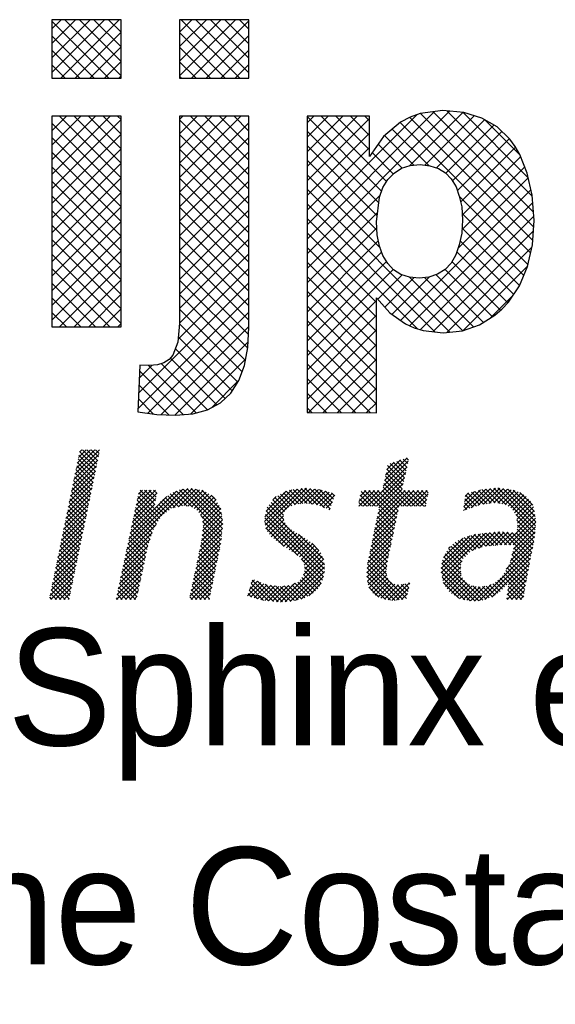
# Model space of a CAD drawing. Extents: x -33748 to 12452, y -14932 to 2888.
# Tile 36 of 194: x -28571 to -28273, y -10087 to -9540. Entities that reach past the tile are written whole.
import ezdxf

# ---------------------------------------------------------------- set-up
doc = ezdxf.new("R2010")
doc.units = 0
doc.header["$LTSCALE"] = 20
doc.layers.get('0').update_dxf_attribs({"color": 15, "linetype": 'CONTINUOUS'})
doc.layers.add('7', color=7, linetype='CONTINUOUS')
doc.layers.add('SANITAIR', color=7, linetype='CONTINUOUS')

# ---------------------------------------------------------------- blocks, each defined once
blk = doc.blocks.new('*X3')
at = {"color": 0}
for p, q in [((-16.45, -46.53), (-13.95, -44.03)), ((-16.33, -45.96), (-14.4, -44.03)), ((-16.21, -45.4), (-14.85, -44.03)), ((-16.1, -44.83), (-15.3, -44.03)), ((-15.98, -44.27), (-15.75, -44.03)), ((-14.28, -45.89), (-15.97, -44.2)), ((-14.2, -45.51), (-15.68, -44.03)), ((-14.13, -45.14), (-15.23, -44.03)), ((-14.05, -44.77), (-14.79, -44.03)), ((-13.97, -44.4), (-14.34, -44.03)), ((-16.68, -47.66), (-14.12, -45.1)), ((-16.56, -47.09), (-14, -44.53)), ((-14.43, -46.63), (-16.12, -44.95)), ((-14.36, -46.26), (-16.04, -44.57)), ((15.11, -47.75), (17.67, -45.19)), ((15.23, -47.18), (17.55, -44.87)), ((15.35, -46.62), (16.88, -45.08)), ((15.46, -46.05), (16.21, -45.3)), ((17.45, -46.19), (16.48, -45.22)), ((17.53, -45.82), (16.82, -45.1)), ((17.61, -45.45), (17.16, -44.99)), ((17.7, -45.09), (17.49, -44.88)), ((-16.91, -48.79), (-14.35, -46.23)), ((-16.8, -48.23), (-14.23, -45.67)), ((-14.66, -47.75), (-16.35, -46.06)), ((-14.59, -47.38), (-16.27, -45.69)), ((-14.51, -47), (-16.2, -45.32)), ((13.51, -49.8), (17.54, -45.77)), ((17.12, -47.65), (15.47, -46.01)), ((17.2, -47.29), (15.55, -45.63)), ((17.29, -46.92), (15.8, -45.44)), ((17.37, -46.55), (16.14, -45.33)), ((-17.03, -49.36), (-14.47, -46.8)), ((-14.89, -48.87), (-16.58, -47.18)), ((-14.82, -48.49), (-16.5, -46.81)), ((-14.74, -48.12), (-16.43, -46.44)), ((13.96, -49.8), (17.41, -46.35)), ((14.41, -49.8), (17.29, -46.92)), ((17.92, -49.8), (15.24, -47.12)), ((18.37, -49.8), (15.32, -46.75)), ((17.04, -48.02), (15.4, -46.38)), ((-17.26, -50.49), (-14.7, -47.93)), ((-17.14, -49.92), (-14.58, -47.36)), ((-15.12, -49.98), (-16.81, -48.3)), ((-15.05, -49.61), (-16.73, -47.92)), ((-14.97, -49.24), (-16.66, -47.55)), ((-11.17, -54.27), (-4.9, -48.01)), ((-11.04, -53.7), (-5.41, -48.07)), ((-10.92, -53.13), (-6.05, -48.26)), ((-10.31, -50.27), (-8.19, -48.15)), ((-10.19, -49.7), (-8.64, -48.15)), ((-10.07, -49.13), (-9.09, -48.15)), ((-9.95, -48.56), (-9.54, -48.15)), ((-8.28, -49.64), (-9.77, -48.15)), ((-8.21, -49.27), (-9.32, -48.15)), ((-8.13, -48.89), (-8.87, -48.15)), ((-8.05, -48.52), (-8.42, -48.15)), ((-6.43, -49.98), (-4.45, -48)), ((-4.41, -49.92), (-6.07, -48.26)), ((-5.86, -49.86), (-4.07, -48.07)), ((-1.4, -52.49), (-5.75, -48.13)), ((-1.35, -52.08), (-5.37, -48.06)), ((-5.3, -49.75), (-3.69, -48.14)), ((-1.31, -51.68), (-4.97, -48.02)), ((-4.91, -49.81), (-3.31, -48.21)), ((-1.35, -51.18), (-4.55, -47.99)), ((-1.43, -50.65), (-4, -48.09)), ((-1.51, -50.13), (-3.45, -48.18)), ((2.95, -51.38), (6.28, -48.05)), ((3, -50.89), (5.76, -48.12)), ((3.02, -51.75), (6.8, -47.98)), ((3.1, -52.13), (7.26, -47.97)), ((3.12, -50.31), (5.16, -48.27)), ((6.47, -49.57), (5.17, -48.27)), ((6.87, -49.53), (5.5, -48.16)), ((7.31, -49.52), (5.89, -48.1)), ((6.02, -49.66), (7.67, -48.01)), ((7.83, -49.59), (6.29, -48.05)), ((6.57, -49.56), (8.08, -48.05)), ((8.36, -49.67), (6.69, -48)), ((7.06, -49.51), (8.48, -48.09)), ((9.11, -49.97), (7.09, -47.95)), ((7.48, -49.54), (8.85, -48.17)), ((9.67, -50.08), (7.59, -48)), ((7.88, -49.6), (9.21, -48.27)), ((9.78, -49.74), (8.09, -48.05)), ((9.89, -49.41), (8.59, -48.1)), ((10.01, -49.07), (9.2, -48.27)), ((12.61, -49.8), (14.21, -48.2)), ((12.62, -49.34), (13.76, -48.2)), ((12.74, -48.78), (13.31, -48.2)), ((14.33, -49.8), (12.84, -48.31)), ((12.86, -48.21), (12.86, -48.2)), ((13.06, -49.8), (14.66, -48.2)), ((16.38, -51.41), (13.18, -48.2)), ((16.46, -51.03), (13.63, -48.2)), ((16.54, -50.66), (14.08, -48.2)), ((14.21, -52.25), (18.25, -48.2)), ((14.33, -51.68), (17.8, -48.2)), ((14.44, -51.11), (17.35, -48.2)), ((16.62, -50.29), (14.53, -48.2)), ((14.56, -50.55), (17.03, -48.08)), ((14.67, -49.98), (17.16, -47.5)), ((16.69, -49.92), (14.98, -48.2)), ((17.03, -49.8), (15.09, -47.86)), ((17.47, -49.8), (15.16, -47.49)), ((17.1, -49.8), (18.7, -48.2)), ((18.82, -49.8), (17.22, -48.2)), ((17.55, -49.8), (19.15, -48.2)), ((19.27, -49.8), (17.67, -48.2)), ((18, -49.8), (19.6, -48.2)), ((19.49, -49.57), (18.12, -48.2)), ((19.56, -49.2), (18.57, -48.2)), ((19.64, -48.83), (19.02, -48.2)), ((19.72, -48.45), (19.47, -48.2)), ((23.36, -49.83), (25.05, -48.14)), ((23.42, -50.22), (25.59, -48.05)), ((23.43, -49.31), (24.44, -48.3)), ((24.11, -49.98), (26.09, -48)), ((25.75, -49.55), (24.49, -48.29)), ((24.8, -49.74), (26.58, -47.95)), ((26.15, -49.5), (24.85, -48.19)), ((26.56, -49.45), (25.2, -48.1)), ((25.38, -49.61), (27.04, -47.95)), ((27.08, -49.53), (25.6, -48.05)), ((25.9, -49.53), (27.43, -48.01)), ((27.68, -49.68), (26.01, -48.01)), ((30.67, -52.22), (26.42, -47.97)), ((26.43, -49.46), (27.82, -48.06)), ((30.7, -51.81), (26.82, -47.93)), ((26.84, -49.5), (28.21, -48.12)), ((27.23, -49.55), (28.59, -48.19)), ((30.74, -51.4), (27.34, -47.99)), ((27.6, -49.63), (28.91, -48.32)), ((30.66, -50.87), (27.87, -48.07)), ((30.57, -50.33), (28.4, -48.15)), ((-17.49, -51.62), (-14.93, -49.06)), ((-17.38, -51.05), (-14.82, -48.49)), ((-15.28, -50.73), (-16.96, -49.04)), ((-15.2, -50.36), (-16.89, -48.67)), ((-10.8, -52.56), (-7.06, -48.82)), ((-10.56, -51.42), (-8.16, -49.02)), ((-10.43, -50.85), (-8.04, -48.45)), ((-7.92, -51.35), (-10.08, -49.19)), ((-7.75, -51.07), (-10, -48.82)), ((-8.36, -50.01), (-9.92, -48.45)), ((-6.56, -50.01), (-7.45, -49.12)), ((-6.19, -49.93), (-7.2, -48.93)), ((-5.82, -49.86), (-6.95, -48.73)), ((-5.45, -49.78), (-6.69, -48.54)), ((-4.98, -49.8), (-6.38, -48.4)), ((-4.52, -49.87), (-3.01, -48.36)), ((-4.24, -50.04), (-2.74, -48.53)), ((-3.97, -50.22), (-2.46, -48.71)), ((-3.76, -50.46), (-2.19, -48.89)), ((-3.59, -50.73), (-2.02, -49.16)), ((-2.01, -49.18), (-2.49, -48.69)), ((3.81, -49.17), (4.16, -48.82)), ((5, -50.35), (3.82, -49.17)), ((5.22, -50.12), (4.02, -48.92)), ((5.44, -49.9), (4.3, -48.75)), ((5.76, -49.76), (4.59, -48.59)), ((6.08, -49.64), (4.88, -48.43)), ((8.27, -49.66), (9.56, -48.36)), ((8.61, -49.76), (9.91, -48.46)), ((8.93, -49.89), (10.14, -48.68)), ((10.12, -48.74), (9.82, -48.43)), ((13.43, -49.8), (12.68, -49.05)), ((13.88, -49.8), (12.76, -48.68)), ((18.45, -49.8), (19.7, -48.55)), ((18.9, -49.8), (19.58, -49.12)), ((24.31, -49.91), (23.46, -49.05)), ((23.49, -48.8), (23.84, -48.45)), ((24.65, -49.79), (23.51, -48.66)), ((24.98, -49.68), (23.77, -48.47)), ((25.36, -49.61), (24.13, -48.38)), ((27.88, -49.8), (29.22, -48.46)), ((28.16, -49.97), (29.48, -48.64)), ((28.37, -50.21), (29.75, -48.83)), ((28.54, -50.48), (29.96, -49.07)), ((28.72, -50.76), (30.17, -49.3)), ((30.4, -49.7), (29.1, -48.4)), ((-17.73, -52.75), (-15.17, -50.19)), ((-17.61, -52.18), (-15.05, -49.62)), ((-15.51, -51.84), (-17.19, -50.16)), ((-15.43, -51.47), (-17.12, -49.79)), ((-15.35, -51.1), (-17.04, -49.41)), ((-10.68, -51.99), (-8.27, -49.58)), ((-8.42, -52.2), (-10.32, -50.3)), ((-8.27, -51.9), (-10.24, -49.93)), ((-8.09, -51.63), (-10.16, -49.56)), ((-7.57, -50.8), (-8.32, -50.06)), ((-7.32, -50.6), (-8.1, -49.82)), ((-7.07, -50.4), (-7.89, -49.58)), ((-6.82, -50.21), (-7.68, -49.34)), ((-3.44, -51.04), (-1.85, -49.45)), ((-3.39, -51.43), (-1.69, -49.74)), ((-3.34, -51.83), (-1.53, -50.02)), ((9.1, -56.25), (3.13, -50.27)), ((9.09, -55.79), (3.22, -49.91)), ((4.93, -51.18), (3.42, -49.66)), ((4.91, -50.71), (3.62, -49.41)), ((9.25, -50.02), (9.91, -49.36)), ((9.56, -50.16), (9.68, -50.04)), ((12.53, -49.8), (12.53, -49.8)), ((12.98, -49.8), (12.61, -49.42)), ((14.09, -52.81), (16.62, -50.29)), ((16.3, -51.78), (14.65, -50.12)), ((19.34, -49.8), (19.46, -49.69)), ((23.31, -50.26), (23.3, -50.24)), ((23.65, -50.14), (23.35, -49.85)), ((23.98, -50.02), (23.41, -49.45)), ((28.77, -51.15), (30.33, -49.59)), ((28.83, -51.54), (30.49, -49.88)), ((28.84, -51.98), (30.56, -50.26)), ((-17.96, -53.88), (-15.4, -51.32)), ((-17.84, -53.31), (-15.28, -50.76)), ((-15.74, -52.96), (-17.42, -51.28)), ((-15.66, -52.59), (-17.35, -50.9)), ((-15.58, -52.22), (-17.27, -50.53)), ((-8.65, -52.87), (-10.48, -51.04)), ((-8.53, -52.53), (-10.4, -50.67)), ((-1.44, -52.89), (-3.57, -50.76)), ((-3.49, -53.33), (-1.35, -51.19)), ((-3.43, -52.82), (-1.41, -50.8)), ((-3.38, -52.32), (-1.47, -50.41)), ((8.99, -57.03), (2.97, -51.01)), ((9.06, -56.66), (3.05, -50.64)), ((3.27, -52.4), (4.9, -50.78)), ((3.45, -52.68), (4.94, -51.19)), ((13.98, -53.38), (16.5, -50.85)), ((16.07, -52.89), (14.42, -51.24)), ((16.15, -52.52), (14.49, -50.86)), ((16.23, -52.15), (14.57, -50.49)), ((27.97, -53.75), (30.69, -51.03)), ((30.63, -52.63), (28.66, -50.66)), ((28.79, -52.48), (30.62, -50.65)), ((30.59, -53.04), (28.79, -51.24)), ((-18.08, -54.45), (-15.52, -51.89)), ((-15.89, -53.71), (-17.58, -52.02)), ((-15.81, -53.33), (-17.5, -51.65)), ((-11.29, -54.84), (-8.13, -51.69)), ((-8.99, -53.87), (-10.71, -52.15)), ((-8.87, -53.54), (-10.63, -51.78)), ((-8.76, -53.2), (-10.55, -51.41)), ((-3.73, -54.47), (-1.35, -52.09)), ((-3.61, -53.9), (-1.3, -51.58)), ((-1.49, -53.29), (-3.4, -51.38)), ((-1.61, -54.07), (-3.37, -52.3)), ((-1.54, -53.69), (-3.33, -51.9)), ((6.35, -54.85), (2.97, -51.46)), ((4.98, -53.92), (3.08, -52.02)), ((3.65, -52.93), (5.06, -51.52)), ((3.9, -53.12), (5.25, -51.77)), ((4.15, -53.32), (5.47, -52.01)), ((4.41, -53.51), (5.71, -52.22)), ((13.74, -54.51), (16.26, -51.99)), ((13.86, -53.94), (16.38, -51.42)), ((15.91, -53.63), (14.26, -51.98)), ((15.99, -53.26), (14.34, -51.61)), ((28.41, -53.76), (30.74, -51.43)), ((28.43, -54.19), (30.69, -51.92)), ((30.44, -53.79), (28.82, -52.17)), ((30.52, -53.42), (28.86, -51.76)), ((-18.31, -55.58), (-15.75, -53.02)), ((-18.19, -55.01), (-15.63, -52.45)), ((-16.12, -54.82), (-17.81, -53.14)), ((-16.04, -54.45), (-17.73, -52.77)), ((-15.97, -54.08), (-17.65, -52.39)), ((-11.53, -55.98), (-8.77, -53.22)), ((-11.41, -55.41), (-8.54, -52.54)), ((-9.22, -54.98), (-10.95, -53.26)), ((-9.15, -54.61), (-10.87, -52.89)), ((-9.07, -54.24), (-10.79, -52.52)), ((-3.97, -55.6), (-1.46, -53.1)), ((-3.85, -55.04), (-1.41, -52.6)), ((-1.76, -54.81), (-3.46, -53.11)), ((-1.69, -54.44), (-3.42, -52.71)), ((4.67, -53.7), (5.98, -52.39)), ((4.93, -53.89), (6.26, -52.56)), ((5.2, -54.07), (6.53, -52.74)), ((5.47, -54.25), (6.81, -52.91)), ((5.75, -54.42), (7.08, -53.09)), ((6.03, -54.58), (7.36, -53.26)), ((9.02, -55.27), (6.42, -52.66)), ((13.51, -55.63), (16.02, -53.13)), ((13.63, -55.07), (16.14, -52.56)), ((15.68, -54.74), (14.03, -53.1)), ((15.76, -54.37), (14.11, -52.72)), ((15.84, -54), (14.19, -52.35)), ((21.04, -56.19), (24.55, -52.68)), ((21.05, -56.63), (25.06, -52.62)), ((21.09, -55.69), (23.96, -52.83)), ((21.12, -57.01), (25.56, -52.57)), ((21.27, -55.06), (23.28, -53.06)), ((23.97, -54.51), (22.78, -53.31)), ((24.25, -54.33), (23.08, -53.16)), ((24.58, -54.21), (23.38, -53.01)), ((24.91, -54.1), (23.72, -52.9)), ((25.24, -53.98), (24.06, -52.79)), ((24.25, -54.33), (26.06, -52.51)), ((25.6, -53.89), (24.41, -52.69)), ((26.01, -53.85), (24.81, -52.65)), ((24.94, -54.09), (26.57, -52.46)), ((26.43, -53.82), (25.22, -52.61)), ((25.59, -53.89), (27.05, -52.43)), ((26.85, -53.79), (25.62, -52.56)), ((27.26, -53.75), (26.03, -52.52)), ((26.08, -53.85), (27.47, -52.45)), ((27.71, -53.75), (26.43, -52.47)), ((26.56, -53.81), (27.9, -52.47)), ((28.16, -53.76), (26.84, -52.43)), ((27.05, -53.77), (28.33, -52.5)), ((30.15, -55.29), (27.3, -52.44)), ((27.53, -53.74), (28.75, -52.52)), ((30.22, -54.92), (27.77, -52.47)), ((28.14, -55.38), (30.6, -52.91)), ((30.3, -54.54), (28.25, -52.49)), ((28.28, -54.78), (30.65, -52.42)), ((30.37, -54.17), (28.72, -52.52)), ((-18.54, -56.71), (-15.98, -54.15)), ((-18.43, -56.14), (-15.87, -53.58)), ((-16.35, -55.94), (-18.04, -54.25)), ((-16.27, -55.57), (-17.96, -53.88)), ((-16.2, -55.2), (-17.88, -53.51)), ((-11.65, -56.56), (-9, -53.9)), ((-9.38, -55.73), (-11.11, -54)), ((-9.3, -55.36), (-11.03, -53.63)), ((-4.21, -56.74), (-1.63, -54.17)), ((-4.09, -56.17), (-1.52, -53.61)), ((-1.99, -55.93), (-3.68, -54.24)), ((-1.92, -55.56), (-3.6, -53.87)), ((-1.84, -55.18), (-3.53, -53.5)), ((6.28, -54.78), (7.61, -53.45)), ((6.52, -54.99), (7.87, -53.65)), ((6.73, -55.24), (8.12, -53.84)), ((6.91, -55.5), (8.33, -54.08)), ((7.02, -55.84), (8.53, -54.33)), ((8.52, -54.32), (7.78, -53.58)), ((13.41, -56.63), (15.78, -54.26)), ((13.46, -56.13), (15.9, -53.7)), ((15.48, -55.89), (13.8, -54.21)), ((15.53, -55.5), (13.88, -53.84)), ((15.6, -55.12), (13.96, -53.47)), ((23.15, -55.48), (21.79, -54.12)), ((21.83, -54.05), (21.94, -53.95)), ((23.28, -55.16), (22.01, -53.89)), ((23.51, -54.94), (22.24, -53.68)), ((23.74, -54.73), (22.48, -53.47)), ((24.95, -59.46), (30.4, -54.01)), ((27.7, -56.26), (30.51, -53.46)), ((30.08, -55.67), (28.46, -54.06)), ((-18.77, -57.84), (-16.22, -55.28)), ((-18.66, -57.27), (-16.1, -54.71)), ((-16.58, -57.06), (-18.27, -55.37)), ((-16.5, -56.68), (-18.19, -55)), ((-16.43, -56.31), (-18.11, -54.63)), ((-11.9, -57.7), (-9.23, -55.03)), ((-11.78, -57.13), (-9.12, -54.47)), ((-9.61, -56.84), (-11.35, -55.11)), ((-9.54, -56.47), (-11.27, -54.74)), ((-9.46, -56.1), (-11.19, -54.37)), ((-4.45, -57.88), (-1.86, -55.3)), ((-4.33, -57.31), (-1.75, -54.73)), ((-2.22, -57.05), (-3.92, -55.35)), ((-2.15, -56.67), (-3.84, -54.98)), ((-2.07, -56.3), (-3.76, -54.61)), ((4.6, -59.61), (9, -55.21)), ((8.89, -57.38), (6.69, -55.18)), ((6.94, -56.82), (8.86, -54.9)), ((7.07, -56.24), (8.72, -54.59)), ((13.43, -57.07), (15.66, -54.83)), ((17.49, -59.25), (13.57, -55.33)), ((15.44, -56.75), (13.65, -54.96)), ((15.43, -56.29), (13.73, -54.59)), ((25.29, -59.42), (21.18, -55.31)), ((23.08, -56.76), (21.3, -54.98)), ((23, -56.23), (21.43, -54.66)), ((23.05, -55.83), (21.61, -54.39)), ((25.5, -59.36), (30.29, -54.57)), ((26.22, -59.09), (30.18, -55.13)), ((29.86, -56.8), (28.2, -55.14)), ((29.93, -56.42), (28.29, -54.78)), ((30, -56.05), (28.37, -54.42)), ((-18.89, -58.4), (-16.33, -55.84)), ((-16.73, -57.8), (-18.42, -56.12)), ((-16.66, -57.43), (-18.34, -55.74)), ((-12.14, -58.84), (-9.47, -56.17)), ((-12.02, -58.27), (-9.35, -55.6)), ((-9.85, -57.95), (-11.58, -56.22)), ((-9.77, -57.58), (-11.5, -55.85)), ((-9.69, -57.21), (-11.42, -55.48)), ((-4.57, -58.45), (-1.98, -55.86)), ((-2.38, -57.79), (-4.07, -56.1)), ((-2.3, -57.42), (-3.99, -55.73)), ((5.08, -59.57), (9.06, -55.59)), ((5.57, -59.54), (9.11, -55.99)), ((8.76, -57.7), (7.05, -56)), ((16.73, -59.38), (13.46, -56.12)), ((13.49, -57.46), (15.55, -55.4)), ((17.12, -59.33), (13.51, -55.71)), ((13.55, -57.85), (15.48, -55.92)), ((24.5, -59.52), (21.05, -56.08)), ((24.9, -59.47), (21.1, -55.67)), ((21.19, -57.39), (23.18, -55.39)), ((21.29, -57.73), (23.03, -55.99)), ((29.6, -58.33), (27.64, -56.37)), ((29.66, -57.95), (27.8, -56.09)), ((27.85, -58.36), (29.96, -56.25)), ((27.92, -57.84), (30.07, -55.69)), ((29.73, -57.57), (27.97, -55.81)), ((29.8, -57.19), (28.11, -55.5)), ((-19.01, -58.97), (-16.45, -56.41)), ((-18.92, -59.33), (-16.56, -56.98)), ((-16.96, -58.92), (-18.65, -57.23)), ((-16.89, -58.55), (-18.57, -56.86)), ((-16.81, -58.17), (-18.5, -56.49)), ((-12.19, -59.33), (-9.59, -56.74)), ((-10.08, -59.07), (-11.82, -57.33)), ((-10, -58.69), (-11.74, -56.96)), ((-11.74, -59.33), (-9.71, -57.31)), ((-9.93, -58.32), (-11.66, -56.59)), ((-4.68, -59.01), (-2.1, -56.43)), ((-4.55, -59.33), (-2.21, -56.99)), ((-2.61, -58.91), (-4.31, -57.21)), ((-2.53, -58.54), (-4.23, -56.84)), ((-2.45, -58.16), (-4.15, -56.47)), ((1.6, -57.67), (1.93, -57.34)), ((3.86, -59.54), (1.69, -57.37)), ((6.11, -59.44), (9.08, -56.48)), ((7.95, -58.69), (6.59, -57.33)), ((6.71, -59.3), (9, -57.01)), ((8.18, -58.47), (6.79, -57.08)), ((8.4, -58.24), (6.95, -56.79)), ((8.59, -57.98), (7.03, -56.42)), ((15.86, -59.41), (13.41, -56.96)), ((16.33, -59.44), (13.42, -56.53)), ((13.68, -58.16), (15.41, -56.43)), ((13.86, -58.43), (15.46, -56.83)), ((14.04, -58.7), (15.57, -57.17)), ((24, -59.47), (21.03, -56.5)), ((23.46, -59.38), (21.13, -57.05)), ((21.48, -58), (23.03, -56.45)), ((21.66, -58.26), (23.09, -56.83)), ((21.85, -58.53), (23.23, -57.14)), ((27.53, -58.06), (26.85, -57.38)), ((27.75, -57.83), (27.08, -57.17)), ((29.46, -59.1), (27.31, -56.94)), ((29.53, -58.72), (27.47, -56.66)), ((27.78, -58.88), (29.87, -56.79)), ((27.78, -59.33), (29.77, -57.34)), ((-17.9, -59.33), (-18.88, -58.35)), ((-17.45, -59.33), (-18.8, -57.98)), ((-17.04, -59.29), (-18.73, -57.61)), ((-18.47, -59.33), (-16.68, -57.54)), ((-18.02, -59.33), (-16.8, -58.11)), ((-10.71, -59.33), (-11.98, -58.07)), ((-10.26, -59.33), (-11.9, -57.7)), ((-11.29, -59.33), (-9.83, -57.88)), ((-3.53, -59.33), (-4.54, -58.32)), ((-3.08, -59.33), (-4.46, -57.95)), ((-2.68, -59.28), (-4.38, -57.58)), ((-4.1, -59.33), (-2.33, -57.56)), ((-3.65, -59.33), (-2.44, -58.12)), ((1.2, -58.97), (2.57, -57.6)), ((1.4, -58.32), (2.25, -57.47)), ((2.86, -59.44), (1.48, -58.05)), ((1.54, -59.07), (2.88, -57.74)), ((3.36, -59.49), (1.58, -57.71)), ((1.89, -59.17), (3.23, -57.83)), ((4.36, -59.59), (2.23, -57.46)), ((2.24, -59.27), (3.63, -57.89)), ((2.59, -59.37), (4.02, -57.94)), ((2.97, -59.45), (4.42, -58)), ((4.81, -59.59), (3.01, -57.79)), ((3.37, -59.49), (4.89, -57.97)), ((5.23, -59.56), (3.55, -57.88)), ((3.78, -59.53), (5.4, -57.91)), ((5.65, -59.53), (4.07, -57.95)), ((4.19, -59.57), (6.07, -57.69)), ((6.03, -59.46), (4.57, -58.01)), ((6.4, -59.39), (4.98, -57.96)), ((6.75, -59.28), (5.38, -57.91)), ((7.07, -59.16), (5.75, -57.83)), ((7.39, -59.02), (6.06, -57.69)), ((7.67, -58.86), (6.37, -57.56)), ((7.49, -58.96), (8.76, -57.69)), ((15.33, -59.34), (13.49, -57.5)), ((14.65, -59.11), (13.64, -58.09)), ((14.29, -58.9), (15.74, -57.45)), ((14.58, -59.06), (15.99, -57.64)), ((14.86, -59.22), (16.3, -57.78)), ((15.22, -59.32), (16.68, -57.86)), ((15.61, -59.38), (17.21, -57.77)), ((16, -59.44), (17.8, -57.64)), ((16.47, -59.42), (17.72, -58.16)), ((17.57, -58.88), (16.52, -57.83)), ((17.65, -58.51), (16.95, -57.82)), ((17.73, -58.14), (17.33, -57.75)), ((17.81, -57.77), (17.7, -57.66)), ((22.84, -59.21), (21.23, -57.6)), ((22.08, -58.74), (23.42, -57.4)), ((22.36, -58.91), (23.65, -57.63)), ((22.64, -59.08), (23.92, -57.8)), ((22.91, -59.26), (24.22, -57.95)), ((23.27, -59.35), (24.61, -58.01)), ((23.65, -59.42), (25.02, -58.05)), ((24.04, -59.48), (25.52, -57.99)), ((25.64, -59.31), (24.28, -57.96)), ((24.44, -59.53), (26.15, -57.81)), ((25.96, -59.19), (24.82, -58.05)), ((26.29, -59.07), (25.25, -58.02)), ((26.56, -58.89), (25.65, -57.97)), ((26.82, -58.7), (25.99, -57.87)), ((27.08, -58.52), (26.31, -57.74)), ((27.32, -58.3), (26.59, -57.57)), ((28.8, -59.33), (27.85, -58.38)), ((29.25, -59.33), (27.9, -57.98)), ((28.23, -59.33), (29.68, -57.88)), ((-18.8, -59.33), (-19.03, -59.1)), ((-18.35, -59.33), (-18.96, -58.72)), ((-17.57, -59.33), (-16.91, -58.67)), ((-17.12, -59.33), (-17.03, -59.24)), ((-12.06, -59.33), (-12.21, -59.18)), ((-11.61, -59.33), (-12.14, -58.81)), ((-11.16, -59.33), (-12.06, -58.44)), ((-10.84, -59.33), (-9.95, -58.44)), ((-10.39, -59.33), (-10.07, -59.01)), ((-4.43, -59.33), (-4.69, -59.06)), ((-3.98, -59.33), (-4.62, -58.69)), ((-3.21, -59.33), (-2.56, -58.69)), ((-2.76, -59.33), (-2.68, -59.25)), ((1.62, -59.1), (1.27, -58.74)), ((2.25, -59.27), (1.37, -58.4)), ((16.98, -59.35), (17.6, -58.73)), ((27.9, -59.33), (27.74, -59.17)), ((28.35, -59.33), (27.8, -58.78)), ((28.67, -59.33), (29.58, -58.42)), ((29.12, -59.33), (29.49, -58.97))]:
    blk.add_line(p, q, dxfattribs=at)
blk = doc.blocks.new('A$C32F70CB8')
at = {"color": 170}
for p, q in [((603.45, 318.37), (608.55, 323.46)), ((603.45, 310.28), (616.63, 323.46)), ((603.45, 302.2), (624.71, 323.46)), ((603.45, 294.12), (632.8, 323.46)), ((635.09, 290.99), (603.45, 322.63)), ((608.41, 290.99), (640.88, 323.46)), ((641.96, 292.21), (610.7, 323.46)), ((641.96, 300.29), (618.79, 323.46)), ((641.96, 308.37), (626.87, 323.46)), ((641.96, 316.45), (634.95, 323.46)), ((674.44, 316.61), (681.29, 323.46)), ((674.44, 308.53), (689.37, 323.46)), ((674.44, 300.45), (697.45, 323.46)), ((674.44, 292.36), (705.54, 323.46)), ((707.83, 290.99), (675.36, 323.46)), ((681.15, 290.99), (712.95, 322.79)), ((712.95, 293.96), (683.44, 323.46)), ((712.95, 302.04), (691.53, 323.46)), ((712.95, 310.12), (699.61, 323.46)), ((712.95, 318.2), (707.69, 323.46)), ((627.01, 290.99), (603.45, 314.54)), ((616.49, 290.99), (641.96, 316.46)), ((699.75, 290.99), (674.44, 316.3)), ((689.23, 290.99), (712.95, 314.71)), ((618.93, 290.99), (603.45, 306.46)), ((624.57, 290.99), (641.96, 308.37)), ((691.67, 290.99), (674.44, 308.22)), ((697.31, 290.99), (712.95, 306.63)), ((610.85, 290.99), (603.45, 298.38)), ((632.65, 290.99), (641.96, 300.29)), ((683.59, 290.99), (674.44, 300.13)), ((705.39, 290.99), (712.95, 298.54)), ((640.73, 290.99), (641.96, 292.21)), ((675.5, 290.99), (674.44, 292.05)), ((603.45, 269.87), (603.48, 269.9)), ((603.45, 261.79), (611.56, 269.9)), ((603.45, 253.71), (619.64, 269.9)), ((603.45, 245.63), (627.72, 269.9)), ((603.45, 237.54), (635.81, 269.9)), ((603.45, 229.46), (641.96, 267.96)), ((641.96, 235.63), (607.69, 269.9)), ((641.96, 243.71), (615.77, 269.9)), ((641.96, 251.79), (623.86, 269.9)), ((641.96, 259.88), (631.94, 269.9)), ((641.96, 267.96), (640.02, 269.9)), ((674.44, 268.12), (676.22, 269.9)), ((674.44, 260.04), (684.3, 269.9)), ((674.44, 251.95), (692.38, 269.9)), ((674.44, 243.87), (700.46, 269.9)), ((674.44, 235.79), (708.55, 269.9)), ((712.95, 237.38), (680.43, 269.9)), ((712.95, 245.46), (688.51, 269.9)), ((712.95, 253.54), (696.6, 269.9)), ((712.95, 261.63), (704.68, 269.9)), ((712.95, 269.71), (712.76, 269.9)), ((745.29, 193.49), (824.47, 272.66)), ((745.29, 201.57), (816.14, 272.42)), ((745.29, 209.65), (806.35, 270.71)), ((745.29, 266.23), (748.96, 269.9)), ((745.29, 258.15), (757.04, 269.9)), ((745.29, 250.06), (765.12, 269.9)), ((745.29, 241.98), (773.2, 269.9)), ((786.71, 228.28), (745.29, 269.69)), ((745.29, 233.9), (780, 268.61)), ((789.41, 233.66), (753.17, 269.9)), ((780, 251.15), (761.25, 269.9)), ((780, 259.23), (769.34, 269.9)), ((780, 267.31), (777.42, 269.9)), ((802.29, 242.41), (831.81, 271.92)), ((870.67, 200.89), (802.3, 269.26)), ((871.18, 208.46), (808.29, 271.36)), ((810.7, 242.74), (838.1, 270.13)), ((871.07, 216.66), (815.41, 272.32)), ((817.21, 241.16), (843.97, 267.92)), ((870.42, 225.39), (823, 272.81)), ((868.18, 235.71), (831.98, 271.91)), ((641.96, 227.55), (603.45, 266.05)), ((712.95, 229.3), (674.44, 267.81)), ((674.44, 227.71), (712.95, 266.21)), ((812.93, 242.47), (792.65, 262.74)), ((869.53, 193.94), (797.06, 266.42)), ((822.38, 238.25), (849.12, 264.99)), ((863.72, 248.25), (844.15, 267.82)), ((603.45, 221.38), (641.96, 259.88)), ((641.96, 219.47), (603.45, 257.97)), ((712.95, 221.22), (674.44, 259.72)), ((674.44, 219.62), (712.95, 258.13)), ((785.11, 221.8), (745.29, 261.61)), ((745.29, 225.82), (780, 260.53)), ((804.6, 242.71), (788.25, 259.07)), ((826.13, 233.92), (853.59, 261.37)), ((828.83, 228.54), (857.71, 257.41)), ((603.45, 213.3), (641.96, 251.8)), ((712.95, 213.13), (674.44, 251.64)), ((784.22, 214.6), (745.29, 253.53)), ((745.29, 217.73), (780, 252.44)), ((798.16, 241.07), (784.81, 254.43)), ((830.61, 222.23), (861.15, 252.77)), ((641.96, 211.38), (603.45, 249.89)), ((674.44, 211.54), (712.95, 250.05)), ((793.22, 237.93), (781.49, 249.65)), ((831.46, 215), (864, 247.54)), ((603.45, 205.21), (641.96, 243.72)), ((641.96, 203.3), (603.45, 241.8)), ((712.95, 205.05), (674.44, 243.56)), ((674.44, 203.46), (712.95, 241.97)), ((784.13, 206.61), (745.29, 245.45)), ((831.3, 206.76), (866.26, 241.71)), ((603.45, 197.13), (641.96, 235.63)), ((712.95, 196.97), (674.44, 235.48)), ((786.01, 196.65), (745.29, 237.37)), ((829.28, 196.65), (868.21, 235.58)), ((641.96, 195.22), (603.45, 233.72)), ((674.44, 195.38), (712.95, 233.89)), ((603.45, 189.05), (641.96, 227.55)), ((641.96, 187.14), (603.45, 225.64)), ((712.95, 188.89), (674.44, 227.39)), ((674.44, 187.29), (712.95, 225.8)), ((824.56, 150.02), (745.29, 229.28)), ((745.29, 185.41), (785.87, 225.98)), ((797.17, 156.46), (869.7, 228.99)), ((868.09, 187.31), (829.9, 225.5)), ((603.45, 180.97), (641.96, 219.47)), ((712.95, 180.8), (674.44, 219.31)), ((816.27, 150.22), (745.29, 221.2)), ((802.28, 153.49), (870.68, 221.89)), ((641.96, 179.05), (603.45, 217.56)), ((674.44, 179.21), (712.95, 217.72)), ((745.29, 177.32), (784.45, 216.48)), ((808.29, 151.42), (871.24, 214.37)), ((865.8, 181.52), (831.41, 215.91)), ((603.45, 172.89), (641.96, 211.39)), ((641.96, 170.97), (603.45, 209.47)), ((712.95, 172.72), (674.44, 211.23)), ((674.44, 171.13), (712.95, 209.64)), ((806.48, 151.93), (745.29, 213.12)), ((745.29, 169.24), (784.03, 207.98)), ((863.36, 175.88), (831.36, 207.87)), ((603.45, 164.8), (641.96, 203.31)), ((712.95, 164.64), (674.44, 203.15)), ((783.92, 166.4), (745.29, 205.04)), ((815.29, 150.34), (871.02, 206.06)), ((641.96, 162.89), (603.45, 201.39)), ((674.44, 163.05), (712.95, 201.56)), ((745.29, 161.16), (784.98, 200.85)), ((783.91, 158.34), (745.29, 196.95)), ((822.89, 149.85), (870.24, 197.21)), ((860.1, 171.05), (830.38, 200.77)), ((603.45, 156.72), (641.96, 195.22)), ((641.96, 154.81), (603.45, 193.31)), ((674.43, 154.96), (712.95, 193.47)), ((712.95, 156.56), (674.44, 195.07)), ((745.29, 153.08), (786.75, 194.54)), ((856.78, 166.29), (828.53, 194.54)), ((607.76, 152.94), (641.96, 187.14)), ((712.76, 148.67), (674.44, 186.98)), ((745.29, 144.99), (789.44, 189.14)), ((783.89, 150.27), (745.29, 188.87)), ((852.86, 162.12), (825.81, 189.17)), ((831.95, 150.83), (868, 186.88)), ((635.74, 152.94), (603.45, 185.23)), ((673.67, 146.11), (712.95, 185.39)), ((745.29, 136.91), (793.19, 184.81)), ((783.87, 142.21), (745.29, 180.79)), ((784.67, 168.21), (798.23, 181.77)), ((792.45, 159.82), (813.3, 180.67)), ((831.86, 150.8), (802.06, 180.6)), ((843.41, 155.41), (816.96, 181.86)), ((848.37, 158.53), (822.08, 184.82)), ((627.66, 152.94), (603.45, 177.15)), ((615.84, 152.94), (641.96, 179.06)), ((651.67, 116.04), (712.95, 177.31)), ((712.34, 141), (674.44, 178.9)), ((788.44, 163.9), (804.79, 180.25)), ((837.87, 152.86), (810.46, 180.27)), ((623.92, 152.94), (641.96, 170.98)), ((711.01, 134.25), (674.44, 170.82)), ((783.86, 134.14), (745.29, 172.71)), ((846.65, 157.45), (859.8, 170.6)), ((619.58, 152.94), (603.45, 169.06)), ((651.33, 107.61), (712.95, 169.23)), ((745.29, 128.83), (783.92, 167.46)), ((783.84, 126.08), (745.29, 164.63)), ((611.5, 152.94), (603.45, 160.98)), ((632, 152.94), (641.96, 162.89)), ((656.83, 105.03), (712.95, 161.14)), ((709.16, 128.01), (674.44, 162.74)), ((745.29, 120.75), (783.91, 159.37)), ((640.08, 152.94), (641.96, 154.81)), ((706.81, 122.29), (674.41, 154.68)), ((783.82, 118.01), (745.29, 156.54)), ((664.11, 104.23), (712.95, 153.06)), ((745.29, 112.67), (783.89, 151.27)), ((783.81, 109.94), (745.29, 148.46)), ((671.81, 103.84), (712.57, 144.6)), ((703.65, 117.36), (673.77, 147.25)), ((746.11, 105.4), (783.88, 143.17)), ((699.72, 113.21), (672.14, 140.79)), ((780.39, 105.28), (745.29, 140.38)), ((652.01, 124.46), (659.15, 131.59)), ((683.58, 105.1), (657.2, 131.48)), ((689.95, 106.82), (664.27, 132.49)), ((695.16, 109.69), (669.33, 135.51)), ((680.56, 104.51), (711.18, 135.13)), ((772.28, 105.31), (745.29, 132.3)), ((754.16, 105.37), (783.86, 135.07)), ((676.42, 104.18), (652.17, 128.43)), ((762.21, 105.34), (783.84, 126.97)), ((668.51, 104.01), (651.86, 120.66)), ((692.15, 108.02), (707.37, 123.24)), ((764.17, 105.34), (745.29, 124.21)), ((756.06, 105.36), (745.29, 116.13)), ((770.27, 105.31), (783.83, 118.87)), ((659.82, 104.61), (651.55, 112.89)), ((778.32, 105.29), (783.81, 110.77)), ((747.95, 105.39), (745.29, 108.05))]:
    blk.add_line(p, q, dxfattribs=at)
at = {"layer": '7', "color": 170, "linetype": 'CONTINUOUS'}
for p, q in [((603.45, 323.46), (603.45, 290.99)), ((641.96, 323.46), (603.45, 323.46)), ((641.96, 290.99), (641.96, 323.46)), ((674.44, 323.46), (674.44, 290.99)), ((712.95, 323.46), (674.44, 323.46)), ((712.95, 290.99), (712.95, 323.46)), ((603.45, 290.99), (641.96, 290.99)), ((674.44, 290.99), (712.95, 290.99)), ((641.96, 269.9), (603.45, 269.9)), ((603.45, 269.9), (603.45, 152.94)), ((641.96, 152.94), (641.96, 269.9)), ((712.95, 269.9), (674.44, 269.9)), ((674.44, 269.9), (674.44, 155.04)), ((712.95, 152.81), (712.95, 269.9)), ((745.29, 269.9), (745.29, 105.4)), ((780, 269.9), (745.29, 269.9)), ((780, 247.5), (780, 269.9)), ((802.52, 269.38), (797.15, 266.49)), ((808.16, 271.34), (802.52, 269.38)), ((820.73, 273.04), (808.16, 271.34)), ((832.39, 271.86), (820.73, 273.04)), ((842.34, 268.85), (832.39, 271.86)), ((850.85, 264), (842.34, 268.85)), ((797.15, 266.49), (787.73, 258.63)), ((857.93, 257.2), (850.85, 264)), ((787.73, 258.63), (780, 247.5)), ((860.94, 253.13), (857.93, 257.2)), ((863.56, 248.68), (860.94, 253.13)), ((867.62, 238.2), (863.56, 248.68)), ((793.62, 238.34), (797.81, 240.95)), ((797.81, 240.95), (802.66, 242.53)), ((802.66, 242.53), (808.16, 243.05)), ((808.16, 243.05), (813.53, 242.39)), ((813.53, 242.39), (818.24, 240.82)), ((818.24, 240.82), (822.17, 238.46)), ((790.08, 234.8), (793.62, 238.34)), ((822.17, 238.46), (825.45, 235.06)), ((870.37, 226.02), (867.62, 238.2)), ((785.5, 224.98), (787.46, 230.35)), ((787.46, 230.35), (790.08, 234.8)), ((825.45, 235.06), (828.06, 230.74)), ((828.06, 230.74), (829.9, 225.5)), ((783.8, 211.22), (785.5, 224.98)), ((829.9, 225.5), (831.21, 219.48)), ((871.42, 212.01), (870.37, 226.02)), ((831.21, 219.48), (831.6, 212.4)), ((784.32, 204.02), (783.8, 211.22)), ((831.6, 212.4), (831.21, 204.94)), ((870.5, 198.39), (871.42, 212.01)), ((785.63, 197.74), (784.32, 204.02)), ((831.21, 204.94), (829.9, 198.39)), ((787.46, 192.49), (785.63, 197.74)), ((829.9, 198.39), (827.93, 192.89)), ((867.88, 186.34), (870.5, 198.39)), ((790.08, 188.04), (787.46, 192.49)), ((827.93, 192.89), (825.31, 188.3)), ((793.35, 184.64), (790.08, 188.04)), ((825.31, 188.3), (822.04, 184.77)), ((863.29, 175.73), (867.88, 186.34)), ((797.42, 182.01), (793.35, 184.64)), ((802.13, 180.58), (797.42, 182.01)), ((807.5, 179.92), (802.13, 180.58)), ((813, 180.58), (807.5, 179.92)), ((817.85, 182.15), (813, 180.58)), ((822.04, 184.77), (817.85, 182.15)), ((857.14, 166.69), (863.29, 175.73)), ((783.8, 105.27), (783.93, 169.05)), ((783.93, 169.05), (791.26, 160.67)), ((853.6, 162.76), (857.14, 166.69)), ((791.26, 160.67), (799.91, 154.51)), ((841.16, 153.99), (849.68, 159.36)), ((849.68, 159.36), (853.6, 162.76)), ((674.44, 155.04), (673.52, 144.43)), ((799.91, 154.51), (804.75, 152.42)), ((831.6, 150.71), (841.16, 153.99)), ((603.45, 152.94), (641.96, 152.94)), ((712.42, 141.41), (712.95, 152.81)), ((804.75, 152.42), (809.86, 150.98)), ((809.86, 150.98), (820.99, 149.67)), ((820.99, 149.67), (831.6, 150.71)), ((673.52, 144.43), (670.77, 137.22)), ((670.77, 137.22), (668.68, 134.73)), ((710.46, 131.46), (712.42, 141.41)), ((652.31, 131.72), (651.26, 105.79)), ((657.68, 131.46), (652.31, 131.72)), ((662.13, 131.85), (657.68, 131.46)), ((665.67, 132.9), (662.13, 131.85)), ((668.68, 134.73), (665.67, 132.9)), ((707.31, 123.08), (710.46, 131.46)), ((702.86, 116.14), (707.31, 123.08)), ((697.1, 110.77), (702.86, 116.14)), ((690.03, 106.84), (697.1, 110.77)), ((651.26, 105.79), (661.73, 104.35)), ((661.73, 104.35), (672.08, 103.83)), ((672.08, 103.83), (681.77, 104.61)), ((681.77, 104.61), (690.03, 106.84)), ((745.29, 105.4), (783.8, 105.27))]:
    blk.add_line(p, q, dxfattribs=at)
at = {"color": 170, "xscale": 5.42988489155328, "yscale": 5.42988489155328, "zscale": 5.42988489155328}
blk.add_blockref('*X3', (705.6, 323.78), dxfattribs=at)

msp = doc.modelspace()

# ---------------------------------------------------------------- block references
at = {"layer": 'SANITAIR', "color": 1}
msp.add_blockref('A$C32F70CB8', (-29156.19758, -9863.61294), dxfattribs=at)

# ---------------------------------------------------------------- texts
for s, p in [('Wastafel Sphinx eurobase 55', (-28939.76263, -9943.10162)), ('met Grohe Costa mengkraan', (-28913.42083, -10064.6524))]:
    msp.add_text(s, height=65, dxfattribs=at).set_placement(p)

doc.saveas('drawing.dxf')
